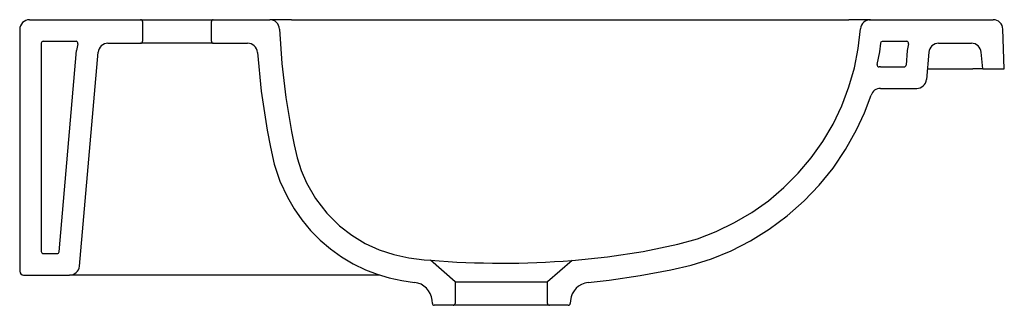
# Model space of a CAD drawing. Header units: millimetres. Extents: x 2134.715 to 2135.215, y 1407.947 to 1408.092.
import ezdxf

# ---------------------------------------------------------------- set-up
doc = ezdxf.new("R2010")
doc.units = ezdxf.units.MM
doc.layers.add('SANINDUSA', color=3, linetype='Continuous')

msp = doc.modelspace()

# ---------------------------------------------------------------- linework, layer by layer
at = {"layer": 'SANINDUSA'}
for p, q in [((2134.719591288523, 1408.092188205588), (2134.776091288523, 1408.092188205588)), ((2134.776091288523, 1408.092188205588), (2134.813091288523, 1408.092188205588)), ((2134.777091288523, 1408.091188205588), (2134.777091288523, 1408.081188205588)), ((2134.812091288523, 1408.081188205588), (2134.812091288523, 1408.091188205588)), ((2134.813091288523, 1408.092188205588), (2134.841792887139, 1408.092188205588)), ((2134.852827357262, 1408.092188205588), (2134.841792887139, 1408.092188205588)), ((2134.852827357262, 1408.092188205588), (2135.136352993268, 1408.092188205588)), ((2135.146574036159, 1408.092188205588), (2135.136352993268, 1408.092188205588)), ((2135.146574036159, 1408.092188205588), (2135.147327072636, 1408.092188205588)), ((2135.147327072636, 1408.092188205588), (2135.209762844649, 1408.092188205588)), ((2134.714591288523, 1408.087188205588), (2134.714591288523, 1407.964188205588)), ((2135.21546430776, 1408.067188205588), (2135.214759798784, 1408.087362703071)), ((2134.725591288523, 1408.080188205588), (2134.725591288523, 1407.974188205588)), ((2134.726591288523, 1408.081188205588), (2134.74324852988, 1408.081188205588)), ((2134.759496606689, 1408.080188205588), (2134.776091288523, 1408.080188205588)), ((2134.813091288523, 1408.080188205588), (2134.776091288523, 1408.080188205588)), ((2134.813091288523, 1408.080188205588), (2134.830511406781, 1408.080188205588)), ((2135.182058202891, 1408.080188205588), (2135.198745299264, 1408.080188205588)), ((2134.734591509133, 1407.974101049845), (2134.743557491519, 1408.076582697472)), ((2134.744990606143, 1407.966752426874), (2134.754515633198, 1408.075623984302)), ((2135.166119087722, 1408.076582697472), (2135.16546452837, 1408.069101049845)), ((2135.177077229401, 1408.075623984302), (2135.17586362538, 1408.061752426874)), ((2135.20446430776, 1408.067188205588), (2135.203726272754, 1408.075623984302)), ((2135.152429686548, 1408.068188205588), (2135.164468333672, 1408.068188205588)), ((2135.176339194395, 1408.067188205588), (2135.19948333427, 1408.067188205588)), ((2135.20446430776, 1408.067188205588), (2135.19948333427, 1408.067188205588)), ((2135.20446430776, 1408.067188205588), (2135.21546430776, 1408.067188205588)), ((2135.152429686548, 1408.057188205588), (2135.17088265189, 1408.057188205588)), ((2134.726591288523, 1407.973188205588), (2134.733595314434, 1407.973188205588)), ((2134.936091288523, 1407.958828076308), (2134.923504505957, 1407.969769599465)), ((2134.995607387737, 1407.969708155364), (2134.983091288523, 1407.958828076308)), ((2134.716591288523, 1407.962188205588), (2134.740009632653, 1407.962188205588)), ((2134.750017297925, 1407.962188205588), (2134.740009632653, 1407.962188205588)), ((2134.897860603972, 1407.962188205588), (2134.750017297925, 1407.962188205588)), ((2134.936091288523, 1407.958828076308), (2134.983091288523, 1407.958828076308)), ((2134.936091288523, 1407.958828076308), (2134.936091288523, 1407.947828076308)), ((2134.983091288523, 1407.947828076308), (2134.983091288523, 1407.958828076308)), ((2134.924511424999, 1407.947740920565), (2134.924366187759, 1407.949400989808)), ((2134.994811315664, 1407.949342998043), (2134.994671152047, 1407.947740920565)), ((2134.935091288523, 1407.946828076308), (2134.925507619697, 1407.946828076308)), ((2134.984091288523, 1407.946828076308), (2134.935091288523, 1407.946828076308)), ((2134.993674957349, 1407.946828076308), (2134.984091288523, 1407.946828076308))]:
    msp.add_line(p, q, dxfattribs=at)
at = {"layer": 'SANINDUSA', "flags": 128}
for points in [[(2134.846787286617, 1408.087424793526), (2134.848017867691, 1408.069941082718), (2134.850042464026, 1408.052522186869), (2134.852847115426, 1408.035220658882), (2134.854172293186, 1408.028522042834), (2134.855778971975, 1408.021869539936), (2134.857829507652, 1408.015364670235), (2134.860486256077, 1408.009108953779), (2134.865127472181, 1408.001116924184), (2134.870798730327, 1407.993768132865), (2134.877354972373, 1407.987254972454), (2134.883573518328, 1407.982449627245), (2134.89031023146, 1407.978354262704), (2134.897438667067, 1407.975045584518), (2134.904899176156, 1407.972627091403), (2134.91260881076, 1407.971025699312), (2134.920415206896, 1407.970049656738), (2134.923504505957, 1407.969769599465)], [(2134.995607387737, 1407.969708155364), (2135.01369199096, 1407.97156425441), (2135.031682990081, 1407.974209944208), (2135.049469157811, 1407.977894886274), (2135.059329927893, 1407.980742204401), (2135.068950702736, 1407.984421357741), (2135.078231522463, 1407.988889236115), (2135.087072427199, 1407.994102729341), (2135.095436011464, 1408.000052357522), (2135.10329759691, 1408.00670801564), (2135.110576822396, 1408.01399598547), (2135.117193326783, 1408.021842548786), (2135.123113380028, 1408.03022174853), (2135.128327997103, 1408.03909958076), (2135.132786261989, 1408.048380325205), (2135.13643725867, 1408.05796826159), (2135.13921527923, 1408.067650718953), (2135.141188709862, 1408.077546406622), (2135.142340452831, 1408.087553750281)], [(2134.835497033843, 1408.075567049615), (2134.837500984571, 1408.055766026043), (2134.840502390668, 1408.036040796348), (2134.842110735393, 1408.027305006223), (2134.844102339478, 1408.018655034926), (2134.846956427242, 1408.010049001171), (2134.850741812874, 1408.001809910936), (2134.854173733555, 1407.995920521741), (2134.85808241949, 1407.990336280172), (2134.862575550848, 1407.984949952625), (2134.867511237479, 1407.979966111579), (2134.87270010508, 1407.97554589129), (2134.87823727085, 1407.971570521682), (2134.884260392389, 1407.96797529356), (2134.89056855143, 1407.964907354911), (2134.896505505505, 1407.962597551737), (2134.902603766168, 1407.960755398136), (2134.908984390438, 1407.959375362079), (2134.915452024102, 1407.958474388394)], [(2135.003757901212, 1407.958419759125), (2135.014450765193, 1407.959645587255), (2135.03015231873, 1407.96194061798), (2135.045760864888, 1407.964802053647), (2135.056236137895, 1407.967297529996), (2135.066512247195, 1407.970559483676), (2135.076477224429, 1407.974624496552), (2135.086400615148, 1407.979679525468), (2135.095870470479, 1407.985539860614), (2135.105069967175, 1407.992373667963), (2135.113655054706, 1407.999965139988), (2135.12134538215, 1408.008020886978), (2135.128339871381, 1408.016687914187), (2135.134762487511, 1408.026180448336), (2135.140350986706, 1408.036186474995), (2135.144323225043, 1408.044831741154), (2135.14769033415, 1408.053781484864)]]:
    msp.add_lwpolyline(points, dxfattribs=at)
msp.add_lwpolyline([(2135.150774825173, 1408.069370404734), (2135.152064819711, 1408.075839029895), (2135.152578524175, 1408.080302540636, -0.381036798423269), (2135.153571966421, 1408.081188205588), (2135.165810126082, 1408.081188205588)], format="xyb", dxfattribs=at)
at = {"layer": 'SANINDUSA'}
for centre, radius, start, end in [((2134.719591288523, 1408.087188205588), 0.005, 90, 180), ((2134.776091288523, 1408.091188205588), 0.001000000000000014, 0, 90), ((2134.813091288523, 1408.091188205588), 0.001000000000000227, 90, 180), ((2134.841792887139, 1408.087188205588), 0.005000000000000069, 2.712110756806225, 90), ((2135.147327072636, 1408.087188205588), 0.005000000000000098, 90, 175.8074258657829), ((2135.209762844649, 1408.087188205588), 0.005000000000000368, 2.000000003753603, 90), ((2134.726591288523, 1408.080188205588), 0.001, 90, 180), ((2134.74324852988, 1408.080188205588), 0.001, 342.8953648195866, 90), ((2134.759496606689, 1408.075188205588), 0.01600000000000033, 162.8953648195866, 175.0000000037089), ((2134.759496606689, 1408.075188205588), 0.005000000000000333, 90, 175.0000000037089), ((2134.776091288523, 1408.081188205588), 0.001000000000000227, 270, 0), ((2134.813091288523, 1408.081188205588), 0.001000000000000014, 180, 270), ((2134.830511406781, 1408.075188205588), 0.005000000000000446, 4.345397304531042, 90), ((2135.165810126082, 1408.080188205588), 0.001, 342.8953648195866, 90), ((2135.182058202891, 1408.075188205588), 0.01600000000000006, 162.8953648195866, 175.0000000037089), ((2135.182058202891, 1408.075188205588), 0.005000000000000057, 90, 175.0000000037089), ((2135.198745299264, 1408.075188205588), 0.005000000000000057, 4.999999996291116, 90), ((2135.151755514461, 1408.069174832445), 0.001, 168.7218429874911, 272.2727851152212), ((2135.152429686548, 1408.052188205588), 0.01600000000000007, 90, 92.27278514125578), ((2135.164468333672, 1408.069188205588), 0.001, 270, 355.0000000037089), ((2135.17088265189, 1408.062188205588), 0.005, 270, 355.0000000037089), ((2135.152429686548, 1408.052188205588), 0.005000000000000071, 90, 161.4183438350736), ((2134.726591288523, 1407.974188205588), 0.001, 180, 270), ((2134.733595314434, 1407.974188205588), 0.001, 270, 355.0000000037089), ((2134.959934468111, 1408.413922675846), 0.4456445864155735, 265.3110283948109, 274.5913198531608), ((2134.716591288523, 1407.964188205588), 0.001999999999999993, 180, 270), ((2134.740009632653, 1407.967188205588), 0.005000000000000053, 270, 355.0000000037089), ((2134.914404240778, 1407.948529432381), 0.009999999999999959, 4.999999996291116, 83.9856045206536), ((2135.004773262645, 1407.948471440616), 0.01000000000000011, 95.82763529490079, 175.0000000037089), ((2134.925507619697, 1407.947828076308), 0.001000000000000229, 184.9999999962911, 270), ((2134.935091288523, 1407.947828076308), 0.00100000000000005, 270, 0), ((2134.984091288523, 1407.947828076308), 0.001000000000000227, 180, 270), ((2134.993674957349, 1407.947828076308), 0.0009999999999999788, 270, 355.0000000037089)]:
    msp.add_arc(centre, radius, start, end, dxfattribs=at)

doc.saveas('drawing.dxf')
